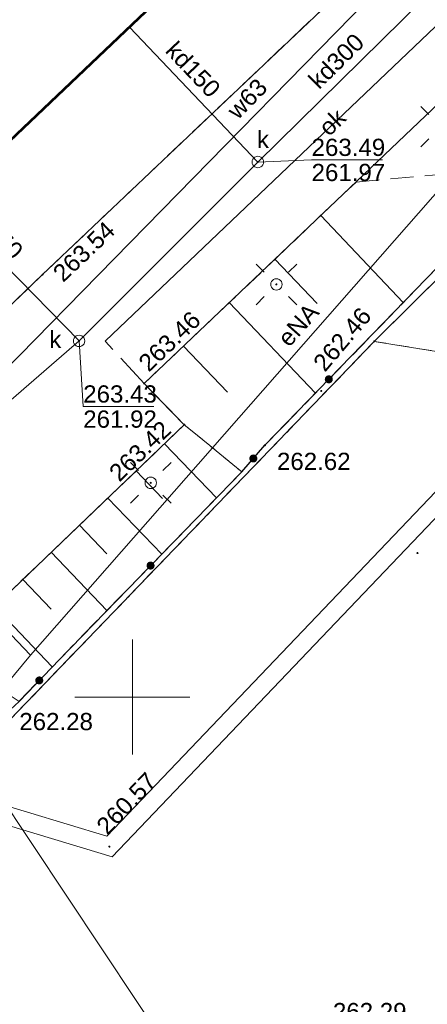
# Model space of a CAD drawing. Header units: metres. Extents: x 7427125 to 7427502, y 5541102 to 5541557.
# Tile 28 of 44: x 7427345 to 7427363, y 5541237 to 5541279. Entities that reach past the tile are written whole.
import ezdxf
from ezdxf.enums import TextEntityAlignment as Align

# ---------------------------------------------------------------- set-up
doc = ezdxf.new("R2010")
doc.units = ezdxf.units.M
doc.header["$MEASUREMENT"] = 0
for name, pattern in [('PRZER1-1', [1, 0.5, -0.5]), ('PRZER2-1', [1.5, 1, -0.5]), ('PRZER3-1', [2, 1.5, -0.5])]:
    doc.linetypes.add(name, pattern=pattern)
for name, color, linetype, lineweight in [('GEPPGD', 7, 'Continuous', 13), ('GESBZO', 7, 'Continuous', 53), ('GESDZI', 7, 'Continuous', 13), ('GSLINK', 7, 'Continuous', 13), ('GSLINK_O', 7, 'Continuous', 13), ('GSLKOG', 7, 'Continuous', 30), ('GSLKRW', 7, 'Continuous', 30), ('GSPWPS', 7, 'Continuous', 13), ('GSPWPS_O', 7, 'Continuous', 13), ('GSSKOA', 7, 'Continuous', 13), ('GSSKOD', 7, 'Continuous', 13), ('GSSZSN', 7, 'Continuous', 13), ('GUPELA', 7, 'Continuous', 13), ('GUPPRZ', 7, 'Continuous', 13), ('GUPPRZ_O', 7, 'Continuous', 13)]:
    doc.layers.add(name, color=color, linetype=linetype, lineweight=lineweight)
for name, color, linetype, lineweight, true_color in [('GESUZY', 7, 'Continuous', 13, 0x008000), ('GULEPR', 1, 'Continuous', 13, 0xff0000), ('GULEPR_O', 1, 'Continuous', 13, 0xff0000), ('GULKPR', 7, 'Continuous', 13, 0x803300), ('GULKPR_O', 7, 'Continuous', 13, 0x803300), ('GULWPR', 5, 'Continuous', 13, 0x0000ff), ('GULWPR_O', 5, 'Continuous', 13, 0x0000ff), ('GUPKSD', 7, 'Continuous', 13, 0x803300), ('GUPKSD_O', 7, 'Continuous', 13, 0x803300), ('Ramka sekcyjna', 7, 'Continuous', 13, 0xa5007c)]:
    doc.layers.add(name, color=color, linetype=linetype, lineweight=lineweight, true_color=true_color)
doc.styles.add('Arial', font='arial.ttf')

# ---------------------------------------------------------------- blocks, each defined once
blk = doc.blocks.new('D_GUPPRZ1')
blk.add_hatch(color=0).paths.add_polyline_path([(0, -0.045), (-0.011647, -0.043467), (-0.0225, -0.038971), (-0.03182, -0.03182), (-0.038971, -0.0225), (-0.043467, -0.011647), (-0.045, 0), (-0.043467, 0.011647), (-0.038971, 0.0225), (-0.03182, 0.03182), (-0.0225, 0.038971), (-0.011647, 0.043467), (0, 0.045), (0.011647, 0.043467), (0.0225, 0.038971), (0.03182, 0.03182), (0.038971, 0.0225), (0.043467, 0.011647), (0.045, 0), (0.043467, -0.011647), (0.038971, -0.0225), (0.03182, -0.03182), (0.0225, -0.038971), (0.011647, -0.043467)])
blk = doc.blocks.new('D_GUPKSD1_1')
at = {"color": 0, "flags": 128}
blk.add_lwpolyline([(0, 0.25), (0.064705, 0.241481), (0.125, 0.216506), (0.176777, 0.176777), (0.216506, 0.125), (0.241481, 0.064705), (0.25, 0), (0.241481, -0.064705), (0.216506, -0.125), (0.176777, -0.176777), (0.125, -0.216506), (0.064705, -0.241481), (0, -0.25), (-0.064705, -0.241481), (-0.125, -0.216506), (-0.176777, -0.176777), (-0.216506, -0.125), (-0.241481, -0.064705), (-0.25, 0), (-0.241481, 0.064705), (-0.216506, 0.125), (-0.176777, 0.176777), (-0.125, 0.216506), (-0.064705, 0.241481), (0, 0.25)], close=True, dxfattribs=at)
blk = doc.blocks.new('D_GSPWPS1')
blk.add_hatch(color=0).paths.add_polyline_path([(0, -0.045), (-0.011647, -0.043467), (-0.0225, -0.038971), (-0.03182, -0.03182), (-0.038971, -0.0225), (-0.043467, -0.011647), (-0.045, 0), (-0.043467, 0.011647), (-0.038971, 0.0225), (-0.03182, 0.03182), (-0.0225, 0.038971), (-0.011647, 0.043467), (0, 0.045), (0.011647, 0.043467), (0.0225, 0.038971), (0.03182, 0.03182), (0.038971, 0.0225), (0.043467, 0.011647), (0.045, 0), (0.043467, -0.011647), (0.038971, -0.0225), (0.03182, -0.03182), (0.0225, -0.038971), (0.011647, -0.043467)])
blk = doc.blocks.new('D_GEPPGD1_2')
blk.add_hatch(color=0).paths.add_polyline_path([(0, -0.045), (-0.013906, -0.042798), (-0.02645, -0.036406), (-0.036406, -0.02645), (-0.042798, -0.013906), (-0.045, 0), (-0.042798, 0.013906), (-0.036406, 0.02645), (-0.02645, 0.036406), (-0.013906, 0.042798), (0, 0.045), (0.013906, 0.042798), (0.02645, 0.036406), (0.036406, 0.02645), (0.042798, 0.013906), (0.045, 0), (0.042798, -0.013906), (0.036406, -0.02645), (0.02645, -0.036406), (0.013906, -0.042798)])
blk = doc.blocks.new('D_GUPELA2')
at = {"extrusion": (0, 0, -1)}
blk.add_hatch(color=0, dxfattribs=at).paths.add_polyline_path([(-0.002013, -0.044955), (-0.013788, -0.042836), (-0.024849, -0.037517), (-0.033417, -0.030138), (-0.040557, -0.019497), (-0.044323, -0.007777), (-0.044986, 0.001113), (-0.043117, 0.012881), (-0.038133, 0.023893), (-0.030065, 0.033482), (-0.021281, 0.03965), (-0.011881, 0.043403), (0.001087, 0.044987), (0.013449, 0.042943), (0.024479, 0.03776), (0.034764, 0.028574), (0.041285, 0.017903), (0.044532, 0.006476), (0.04461, -0.005909), (0.04187, -0.01649), (0.036867, -0.025804), (0.029541, -0.033946), (0.020466, -0.040077), (0.00982, -0.043916)])
at = {"color": 0, "flags": 128}
for points in [[(-0.883883, 0.883883), (-0.53033, 0.53033)], [(0.883883, 0.883883), (0.53033, 0.53033)], [(-0.883883, -0.883883), (-0.53033, -0.53033)], [(0.883883, -0.883883), (0.53033, -0.53033)]]:
    blk.add_lwpolyline(points, dxfattribs=at)
blk = doc.blocks.new('D_GUPELA1')
at = {"color": 0, "flags": 128}
blk.add_lwpolyline([(0, 0.25), (0.064705, 0.241481), (0.125, 0.216506), (0.176777, 0.176777), (0.216506, 0.125), (0.241481, 0.064705), (0.25, 0), (0.241481, -0.064705), (0.216506, -0.125), (0.176777, -0.176777), (0.125, -0.216506), (0.064705, -0.241481), (0, -0.25), (-0.064705, -0.241481), (-0.125, -0.216506), (-0.176777, -0.176777), (-0.216506, -0.125), (-0.241481, -0.064705), (-0.25, 0), (-0.241481, 0.064705), (-0.216506, 0.125), (-0.176777, 0.176777), (-0.125, 0.216506), (-0.064705, 0.241481), (0, 0.25)], close=True, dxfattribs=at)
blk = doc.blocks.new('D_KOLO')
blk.add_hatch(color=0).paths.add_polyline_path([(0, -0.175), (-0.045293, -0.169037), (-0.0875, -0.151554), (-0.123744, -0.123744), (-0.151554, -0.0875), (-0.169037, -0.045293), (-0.175, 0), (-0.169037, 0.045293), (-0.151554, 0.0875), (-0.123744, 0.123744), (-0.0875, 0.151554), (-0.045293, 0.169037), (0, 0.175), (0.045293, 0.169037), (0.0875, 0.151554), (0.123744, 0.123744), (0.151554, 0.0875), (0.169037, 0.045293), (0.175, 0), (0.169037, -0.045293), (0.151554, -0.0875), (0.123744, -0.123744), (0.0875, -0.151554), (0.045293, -0.169037)])

msp = doc.modelspace()

# ---------------------------------------------------------------- linework, layer by layer
at = {"layer": 'GESBZO', "color": 7, "linetype": 'Continuous', "lineweight": 53, "flags": 128}
msp.add_lwpolyline([(7427376.93, 5541304.94), (7427337.53, 5541267.44), (7427337.19, 5541267.77), (7427339.16, 5541269.65), (7427331.87, 5541277.15), (7427330.23, 5541275.6), (7427330.76, 5541275.04), (7427330.23, 5541274.54), (7427329.71, 5541275.09), (7427328.06, 5541273.52), (7427328.58, 5541272.97), (7427328.05, 5541272.46), (7427327.53, 5541273.01), (7427325.88, 5541271.45), (7427326.42, 5541270.89), (7427325.87, 5541270.38), (7427300.32, 5541297.07)], dxfattribs=at)
at = {"layer": 'GESDZI', "color": 7, "linetype": 'Continuous', "lineweight": 13, "flags": 128}
for points in [[(7427365.33, 5541270.24), (7427360.53, 5541265.49), (7427345.01, 5541249.37), (7427332.02, 5541235.75), (7427327.9, 5541231.44), (7427324.78, 5541228.21), (7427320.15, 5541236.27), (7427305.53, 5541250.41), (7427281.57, 5541272.99), (7427247.55, 5541303.23), (7427241.97, 5541307.49), (7427230.33, 5541315.24), (7427210.43, 5541329.61), (7427196.99, 5541343.41), (7427172.66, 5541368.39), (7427206.1, 5541403.07), (7427222.77, 5541419.91)], [(7427412.258, 5541266.519), (7427368.93, 5541264.13), (7427360.53, 5541265.49), (7427365.33, 5541270.24), (7427367.48, 5541272.62), (7427371.19, 5541269.26), (7427415.3, 5541271.69), (7427417.178, 5541271.793)], [(7427356.406, 5541206.652), (7427349.99, 5541207.1), (7427332.02, 5541235.75), (7427345.01, 5541249.37), (7427360.53, 5541265.49), (7427368.93, 5541264.13), (7427378.25, 5541262.62), (7427394.29, 5541260.57), (7427405.887, 5541259.69)]]:
    msp.add_lwpolyline(points, dxfattribs=at)
at = {"layer": 'GESUZY', "color": 96, "linetype": 'PRZER1-1', "lineweight": 13, "true_color": 0x008000}
msp.add_lwpolyline([(7427324.78, 5541228.21), (7427320.15, 5541236.27), (7427305.53, 5541250.41), (7427281.57, 5541272.99), (7427273.39, 5541280.26), (7427354.64, 5541356.58), (7427358.58, 5541352.7), (7427361.29, 5541350.08), (7427363.62, 5541347.81), (7427366.52, 5541345.04), (7427374.21, 5541337.71), (7427378.19, 5541333.92), (7427396.7, 5541315.71), (7427402.05, 5541310.46), (7427383.24, 5541290.03), (7427367.48, 5541272.62), (7427365.33, 5541270.24), (7427360.53, 5541265.49), (7427345.01, 5541249.37), (7427332.02, 5541235.75), (7427327.9, 5541231.44), (7427324.78, 5541228.21)], close=True, dxfattribs=at)
for points in [[(7427412.258, 5541266.519), (7427368.93, 5541264.13), (7427360.53, 5541265.49), (7427365.33, 5541270.24), (7427367.48, 5541272.62), (7427371.19, 5541269.26), (7427415.3, 5541271.69), (7427417.178, 5541271.793)], [(7427356.406, 5541206.652), (7427349.99, 5541207.1), (7427332.02, 5541235.75), (7427345.01, 5541249.37), (7427360.53, 5541265.49), (7427368.93, 5541264.13), (7427378.25, 5541262.62), (7427394.29, 5541260.57), (7427405.887, 5541259.69)]]:
    msp.add_lwpolyline(points, dxfattribs=at)
at = {"layer": 'GSLINK', "color": 7, "linetype": 'Continuous', "lineweight": 13, "flags": 128}
msp.add_lwpolyline([(7427384.85, 5541296.39), (7427383.11, 5541298.18), (7427368.7, 5541284.45), (7427348.81, 5541265.5)], dxfattribs=at)
at = {"layer": 'GSLKOG', "color": 7, "linetype": 'Continuous', "lineweight": 30, "flags": 128}
msp.add_lwpolyline([(7427266.44, 5541288.58), (7427277.84, 5541278.38), (7427296.06, 5541262.04), (7427308.06, 5541251.31), (7427314.6, 5541245.38), (7427316.29, 5541244), (7427319.78, 5541240.88), (7427327.26, 5541234.36), (7427329.75, 5541234.12), (7427336, 5541240.52), (7427344.5, 5541249.29), (7427345.07, 5541249.81), (7427346.82, 5541251.64), (7427354.76, 5541259.81), (7427355.77, 5541260.97), (7427366.55, 5541272.09), (7427367.5, 5541273.13), (7427373.53, 5541279.81), (7427385.65, 5541293.27), (7427401.54, 5541310.36), (7427396.09, 5541315.77), (7427385, 5541326.69), (7427374.15, 5541337.32)], dxfattribs=at)
at = {"layer": 'GSLKRW', "color": 7, "linetype": 'Continuous', "lineweight": 30, "flags": 128}
for points in [[(7427376.93, 5541304.94), (7427380.5, 5541301.13), (7427360.7, 5541282.27), (7427346.09, 5541268.4), (7427335.79, 5541258.5), (7427333.98, 5541256.76), (7427333, 5541256.14), (7427324.47, 5541250.91), (7427323.95, 5541250.54), (7427319.57, 5541246.44), (7427317.84, 5541244.85), (7427316.18, 5541243.72), (7427314.75, 5541243.25), (7427312.71, 5541243.3), (7427310.66, 5541244.68), (7427310.31, 5541244.32)], [(7427319.36, 5541234.38), (7427319.76, 5541234.74), (7427318.65, 5541236.69), (7427318.49, 5541238.43), (7427319.15, 5541240.43), (7427320.48, 5541241.81), (7427325.43, 5541246.53), (7427326.5, 5541247.52), (7427335.07, 5541252.64), (7427335.86, 5541253.22), (7427336.85, 5541254), (7427338.44, 5541255.52), (7427341.9, 5541251.93), (7427352.26, 5541261.86), (7427350.51, 5541263.66), (7427364.25, 5541276.73)]]:
    msp.add_lwpolyline(points, dxfattribs=at)
at = {"layer": 'GSSKOA', "color": 7, "linetype": 'PRZER3-1', "lineweight": 13}
for points in [[(7427346.09, 5541268.4), (7427335.79, 5541258.5), (7427333.98, 5541256.76), (7427333, 5541256.14), (7427324.47, 5541250.91), (7427323.95, 5541250.54), (7427319.57, 5541246.44), (7427317.84, 5541244.85), (7427316.18, 5541243.72), (7427314.75, 5541243.25), (7427312.71, 5541243.3), (7427310.66, 5541244.68), (7427310.31, 5541244.33), (7427319.36, 5541234.38), (7427319.76, 5541234.74), (7427318.65, 5541236.69)], [(7427318.65, 5541236.69), (7427318.49, 5541238.43), (7427319.15, 5541240.43), (7427320.48, 5541241.81), (7427325.43, 5541246.53), (7427326.5, 5541247.52), (7427335.07, 5541252.64), (7427335.86, 5541253.22), (7427336.85, 5541254), (7427338.44, 5541255.52), (7427341.9, 5541251.93), (7427352.26, 5541261.86), (7427350.51, 5541263.66), (7427348.81, 5541265.5)]]:
    msp.add_lwpolyline(points, dxfattribs=at)
at = {"layer": 'GSSKOD', "color": 7, "linetype": 'PRZER2-1', "lineweight": 13}
for points in [[(7427277.72, 5541407.27), (7427277.78, 5541403.1), (7427298.73, 5541382.85), (7427312.44, 5541369.59), (7427328.68, 5541353.98), (7427342.95, 5541340.01), (7427298.49, 5541297.32), (7427325.08, 5541269.7), (7427323.12, 5541267.86), (7427330.09, 5541260.41), (7427328.58, 5541258.61), (7427330.31, 5541256.89), (7427333.96, 5541260.42), (7427335.79, 5541258.5), (7427346.09, 5541268.4), (7427360.7, 5541282.27), (7427380.5, 5541301.13)], [(7427376.93, 5541304.94), (7427337.53, 5541267.44), (7427337.19, 5541267.77), (7427339.16, 5541269.65), (7427331.87, 5541277.15), (7427330.23, 5541275.6), (7427330.76, 5541275.04), (7427330.23, 5541274.54), (7427329.71, 5541275.09), (7427328.06, 5541273.52), (7427328.58, 5541272.97), (7427328.05, 5541272.46), (7427327.53, 5541273.01), (7427325.88, 5541271.45), (7427326.42, 5541270.89), (7427325.87, 5541270.38), (7427300.32, 5541297.07)]]:
    msp.add_lwpolyline(points, dxfattribs=at)
at = {"layer": 'GSSZSN', "color": 7, "linetype": 'PRZER2-1', "lineweight": 13}
for points in [[(7427352.26, 5541261.86), (7427350.51, 5541263.66), (7427359.74, 5541272.43), (7427367.5, 5541273.13), (7427366.55, 5541272.09), (7427355.77, 5541260.97), (7427354.76, 5541259.81), (7427352.26, 5541261.86)], [(7427341.9, 5541251.93), (7427352.26, 5541261.86), (7427354.76, 5541259.81), (7427346.82, 5541251.64), (7427345.07, 5541249.81), (7427341.9, 5541251.93)]]:
    msp.add_lwpolyline(points, close=True, dxfattribs=at)
at = {"layer": 'GSSZSN', "color": 7, "linetype": 'Continuous', "lineweight": 13, "flags": 128}
for points in [[(7427358.198, 5541270.965), (7427361.792, 5541267.182)], [(7427356.206, 5541269.073), (7427358.042, 5541267.14)], [(7427354.215, 5541267.18), (7427357.965, 5541263.234)], [(7427352.224, 5541265.288), (7427354.137, 5541263.274)], [(7427351.397, 5541261.033), (7427353.657, 5541258.675)], [(7427350.164, 5541259.851), (7427351.315, 5541258.65)], [(7427348.93, 5541258.668), (7427351.274, 5541256.223)], [(7427347.697, 5541257.486), (7427348.89, 5541256.242)], [(7427346.463, 5541256.304), (7427348.891, 5541253.771)], [(7427345.23, 5541255.122), (7427346.465, 5541253.833)], [(7427343.996, 5541253.939), (7427346.511, 5541251.316)]]:
    msp.add_lwpolyline(points, dxfattribs=at)
at = {"layer": 'GULEPR', "color": 1, "linetype": 'Continuous', "lineweight": 13, "true_color": 0xff0000, "flags": 128}
for points in [[(7427409.66, 5541329.78), (7427397.89, 5541314), (7427395.75, 5541309.02), (7427378.78, 5541289.01), (7427369.23, 5541278.27), (7427364.75, 5541273.69), (7427345.56, 5541251.83)], [(7427345.56, 5541251.83), (7427339.74, 5541257.93)], [(7427361.53, 5541219.43), (7427360.88, 5541220.33), (7427360.86, 5541220.69), (7427342.56, 5541248.21), (7427345.56, 5541251.83)]]:
    msp.add_lwpolyline(points, dxfattribs=at)
at = {"layer": 'GULKPR', "color": 36, "linetype": 'Continuous', "lineweight": 13, "true_color": 0x803300, "flags": 128}
for points in [[(7427322.1, 5541254.21), (7427334.34, 5541254.06), (7427336.63, 5541254.93), (7427337.58, 5541256.76), (7427347.68, 5541265.51), (7427355.46, 5541273.3), (7427363.56, 5541281.28)], [(7427355.46, 5541273.3), (7427349.87, 5541279.18)], [(7427347.68, 5541265.51), (7427341.81, 5541271.51)]]:
    msp.add_lwpolyline(points, dxfattribs=at)
at = {"layer": 'GULWPR', "color": 5, "linetype": 'Continuous', "lineweight": 13, "true_color": 0x0000ff, "flags": 128}
for points in [[(7427214.241, 5541289.419), (7427218.173, 5541293.198), (7427224.562, 5541299.348), (7427237.309, 5541311.72), (7427241.509, 5541310.954), (7427286.242, 5541272.332), (7427300.075, 5541260.282), (7427319.751, 5541253.298), (7427326.827, 5541250.899), (7427330.191, 5541249.778), (7427333.326, 5541248.65), (7427348.88, 5541243.944), (7427373.553, 5541269.8), (7427376.071, 5541271.443), (7427397.668, 5541272.639), (7427419.077, 5541273.829)], [(7427214.826, 5541288.872), (7427218.727, 5541292.622), (7427225.118, 5541298.772), (7427237.571, 5541310.86), (7427241.151, 5541310.206), (7427285.718, 5541271.728), (7427299.665, 5541259.578), (7427319.489, 5541252.542), (7427326.573, 5541250.141), (7427329.929, 5541249.022), (7427333.074, 5541247.89), (7427349.12, 5541243.036), (7427374.067, 5541269.18), (7427376.329, 5541270.657), (7427397.712, 5541271.841), (7427418.289, 5541272.984)], [(7427260.4, 5541290.45), (7427261.17, 5541291.14), (7427267.63, 5541297.02), (7427269.62, 5541299.61), (7427282.97, 5541287.32), (7427299.83, 5541272.1), (7427313.58, 5541259.63), (7427342.31, 5541262.06), (7427360.24, 5541280.37), (7427372.08, 5541292.29)]]:
    msp.add_lwpolyline(points, dxfattribs=at)
at = {"layer": 'GUPPRZ_O', "color": 36, "linetype": 'Continuous', "lineweight": 13, "true_color": 0x803300, "flags": 128}
for points in [[(7427355.46, 5541273.3), (7427357.8, 5541273.392), (7427360.88, 5541273.392)], [(7427347.68, 5541265.51), (7427347.86, 5541262.652), (7427350.94, 5541262.652)]]:
    msp.add_lwpolyline(points, dxfattribs=at)
at = {"layer": 'Ramka sekcyjna', "color": 7, "linetype": 'Continuous', "lineweight": 13, "flags": 128}
for points in [[(7427350, 5541250), (7427350, 5541252.5)], [(7427352.5, 5541250), (7427347.5, 5541250)], [(7427352.5, 5541250), (7427347.5, 5541250)], [(7427350, 5541250), (7427350, 5541247.5)]]:
    msp.add_lwpolyline(points, dxfattribs=at)

# ---------------------------------------------------------------- block references
at = {"layer": 'GEPPGD', "color": 7, "linetype": 'Continuous', "lineweight": 13}
msp.add_blockref('D_GEPPGD1_2', (7427360.53, 5541265.49), dxfattribs=at)
at = {"layer": 'GSLKOG', "color": 7, "linetype": 'Continuous', "lineweight": 30}
for p, rotation in [((7427358.55, 5541263.838), 45.88945206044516), ((7427358.55, 5541263.838), 45.88945206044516), ((7427355.265, 5541260.39), 48.95424772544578), ((7427355.265, 5541260.39), 48.95424772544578), ((7427350.79, 5541255.725), 45.81794749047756), ((7427350.79, 5541255.725), 45.81794749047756), ((7427345.945, 5541250.725), 46.2801395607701), ((7427345.945, 5541250.725), 46.2801395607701)]:
    msp.add_blockref('D_KOLO', p, dxfattribs=dict(at, rotation=rotation))
at = {"layer": 'GSPWPS', "color": 7, "linetype": 'Continuous', "lineweight": 13}
for p in [(7427346.09, 5541268.4), (7427350.51, 5541263.66), (7427358.22, 5541263.33), (7427352.26, 5541261.86), (7427355.77, 5541260.97), (7427362.41, 5541256.27)]:
    msp.add_blockref('D_GSPWPS1', p, dxfattribs=at)
at = {"layer": 'GUPELA', "color": 7, "linetype": 'Continuous', "lineweight": 13}
for name, p in [('D_GUPELA2', (7427363.44, 5541274.84)), ('D_GUPELA2', (7427356.27, 5541267.97)), ('D_GUPELA1', (7427356.27, 5541267.97)), ('D_GUPELA2', (7427350.8, 5541259.33)), ('D_GUPELA1', (7427350.8, 5541259.33))]:
    msp.add_blockref(name, p, dxfattribs=at)
at = {"layer": 'GUPKSD', "color": 36, "linetype": 'Continuous', "lineweight": 13, "true_color": 0x803300}
for p in [(7427355.46, 5541273.3), (7427347.68, 5541265.51)]:
    msp.add_blockref('D_GUPKSD1_1', p, dxfattribs=at)
at = {"layer": 'GUPPRZ', "color": 36, "linetype": 'Continuous', "lineweight": 13, "true_color": 0x803300}
for p in [(7427355.46, 5541273.3), (7427347.68, 5541265.51)]:
    msp.add_blockref('D_GUPPRZ1', p, dxfattribs=at)
at = {"layer": 'GUPPRZ', "color": 5, "linetype": 'Continuous', "lineweight": 13, "true_color": 0x0000ff}
msp.add_blockref('D_GUPPRZ1', (7427349, 5541243.49), dxfattribs=at)

# ---------------------------------------------------------------- texts
at = {"layer": 'GSLINK_O', "color": 7, "linetype": 'Continuous', "lineweight": 0, "style": 'Arial'}
msp.add_text('ok', height=0.75, rotation=43.6136, dxfattribs=at).set_placement((7427358.957, 5541274.763), align=Align.CENTER)
at = {"layer": 'GSPWPS_O', "color": 7, "linetype": 'Continuous', "lineweight": 0, "style": 'Arial'}
for s, rotation, p in [('263.54', 43.4911, (7427346.984, 5541268.03)), ('263.46', 43.5477, (7427350.712, 5541264.122)), ('262.46', 49.6089, (7427358.38, 5541264.12)), ('263.42', 43.7859, (7427349.431, 5541259.339))]:
    msp.add_text(s, height=0.75, rotation=rotation, dxfattribs=at).set_placement(p)
for s, p in [('262.62', (7427356.293, 5541259.889)), ('262.28', (7427345.077, 5541248.559)), ('262.29', (7427358.73, 5541235.93))]:
    msp.add_text(s, height=0.75, dxfattribs=at).set_placement(p)
at = {"layer": 'GULEPR_O', "color": 1, "linetype": 'Continuous', "lineweight": 0, "true_color": 0xff0000, "style": 'Arial'}
msp.add_text('eNA', height=0.75, rotation=48.3107, dxfattribs=at).set_placement((7427356.82, 5541265.2))
at = {"layer": 'GULKPR_O', "color": 36, "linetype": 'Continuous', "lineweight": 0, "true_color": 0x803300, "style": 'Arial'}
for s, rotation, p in [('kd300', 44.5722, (7427358.12, 5541276.43)), ('kd150', 313.5515, (7427351.39, 5541278.11)), ('kd150', 314.3723, (7427342.78, 5541271.03))]:
    msp.add_text(s, height=0.75, rotation=rotation, dxfattribs=at).set_placement(p)
at = {"layer": 'GULWPR_O', "color": 5, "linetype": 'Continuous', "lineweight": 0, "true_color": 0x0000ff, "style": 'Arial'}
msp.add_text('w63', height=0.75, rotation=45.6248, dxfattribs=at).set_placement((7427354.59, 5541275.11))
at = {"layer": 'GUPKSD_O', "color": 36, "linetype": 'Continuous', "lineweight": 0, "true_color": 0x803300, "style": 'Arial'}
for p in [(7427355.42, 5541273.91), (7427346.38, 5541265.2)]:
    msp.add_text('k', height=0.75, dxfattribs=at).set_placement(p)
at = {"layer": 'GUPPRZ_O', "color": 36, "linetype": 'Continuous', "lineweight": 0, "true_color": 0x803300, "style": 'Arial'}
for s, p in [('263.49', (7427357.8, 5541273.565)), ('261.97', (7427357.8, 5541272.47)), ('263.43', (7427347.86, 5541262.825)), ('261.92', (7427347.86, 5541261.73))]:
    msp.add_text(s, height=0.75, dxfattribs=at).set_placement(p)
at = {"layer": 'GUPPRZ_O', "color": 5, "linetype": 'Continuous', "lineweight": 0, "true_color": 0x0000ff, "style": 'Arial'}
msp.add_text('260.57', height=0.75, rotation=46.353, dxfattribs=at).set_placement((7427348.91, 5541243.95))

doc.saveas('drawing.dxf')
